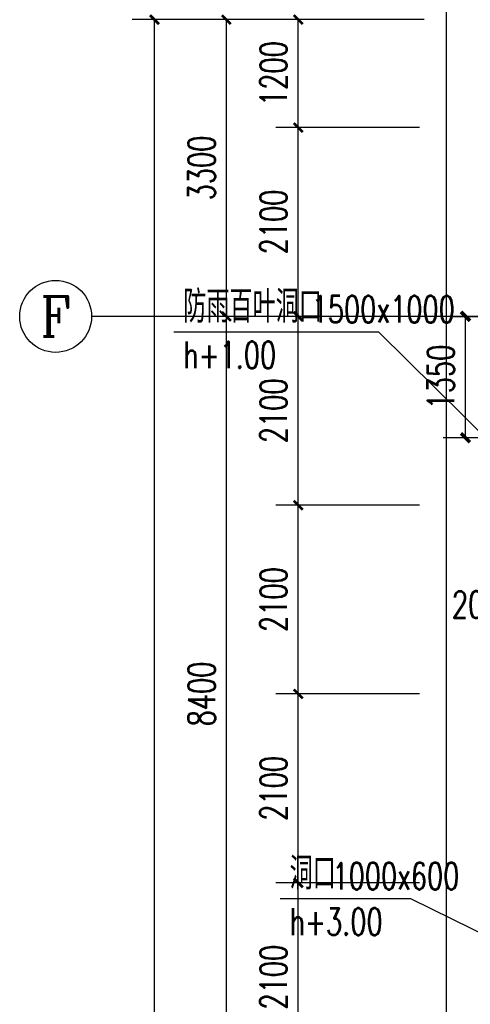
# Model space of a CAD drawing. Extents: x 797781 to 1255204, y 21234 to 1024248.
# Tile 232 of 256: x 890708 to 895723, y 287671 to 298622. Entities that reach past the tile are written whole.
import ezdxf
from ezdxf.enums import TextEntityAlignment as Align

# ---------------------------------------------------------------- set-up
doc = ezdxf.new("R2010")
doc.units = 0
doc.header["$LTSCALE"] = 1000
doc.header["$MEASUREMENT"] = 0
doc.linetypes.add('230303生产综合楼-平面图_t8$0$DOTE', pattern=[2.42, 2, -0.2, 0.02, -0.2])
for name, color, linetype in [('230303生产综合楼-平面图_t8$0$AXIS', 3, 'Continuous'), ('230303生产综合楼-平面图_t8$0$AXIS_TEXT', 7, 'Continuous'), ('230303生产综合楼-平面图_t8$0$DOTE', 1, '230303生产综合楼-平面图_t8$0$DOTE'), ('230303生产综合楼-平面图_t8$0$PUB_DIM', 3, 'Continuous'), ('230303生产综合楼-平面图_t8$0$看线', 115, 'Continuous'), ('AXIS_TEXT', 7, 'Continuous'), ('DIM_LEAD', 3, 'Continuous'), ('PUB_DIM', 3, 'Continuous'), ('PUB_TEXT', 7, 'Continuous')]:
    doc.layers.add(name, color=color, linetype=linetype)
doc.styles.add('230303生产综合楼-平面图_t8$0$_TCH_AXIS', font='COMPLEX', dxfattribs={"bigfont": 'GBCBIG'})
doc.styles.add('230303生产综合楼-平面图_T8$0$_TCH_DIM_T3', font='SIMPLEX', dxfattribs={"width": 0.705882, "bigfont": 'GBCBIG'})
doc.styles.add('_TCH_DIM', font='SIMPLEX', dxfattribs={"bigfont": 'GBCBIG'})
doc.styles.add('_TCH_DIM_T3', font='SIMPLEX', dxfattribs={"width": 0.705882, "bigfont": 'GBCBIG'})
doc.styles.add('COMPLEX', font='COMPLEX')
doc.dimstyles.new('230303生产综合楼-平面图_T8$0$_TCH_ARCH&&100', dxfattribs={"dimtxt": 297.5, "dimasz": 100, "dimexe": 250, "dimexo": 300, "dimgap": 126.25, "dimtad": 1, "dimdec": 0, "dimzin": 0, "dimdsep": 46, "dimtxsty": '230303生产综合楼-平面图_T8$0$_TCH_DIM_T3', "dimblk": '230303生产综合楼-平面图_t8$0$_ArchTick', "dimcen": 0.09, "dimclrt": 7, "dimazin": 2, "dimtfac": 1, "dimtdec": 0, "dimtix": 1, "dimtmove": 2, "dimatfit": 3, "dimfxl": 1, "dimtolj": 1, "dimtzin": 0, "dimarcsym": 0})
doc.dimstyles.new('_TCH_ARCH&&100', dxfattribs={"dimtxt": 297.5, "dimasz": 100, "dimexe": 250, "dimexo": 300, "dimgap": 126.25, "dimtad": 1, "dimdec": 0, "dimzin": 0, "dimdsep": 46, "dimtxsty": '_TCH_DIM_T3', "dimblk": 'ARCHTICK', "dimcen": 0.09, "dimclrt": 7, "dimazin": 2, "dimtfac": 1, "dimtdec": 0, "dimtix": 1, "dimtmove": 2, "dimatfit": 3, "dimfxl": 1, "dimtolj": 1, "dimtzin": 0, "dimarcsym": 0})

# ---------------------------------------------------------------- blocks, each defined once
blk = doc.blocks.new('_ArchTick')
at = {"color": 0, "linetype": 'ByBlock', "const_width": 0.4}
blk.add_lwpolyline([(-0.5, -0.5), (0.5, 0.5)], dxfattribs=at)
blk = doc.blocks.new('*D6660')
at = {"layer": 'Defpoints', "color": 0, "transparency": 16777216}
for p in [(635021, 292264), (635709, 292264), (635709, 290914)]:
    blk.add_point(p, dxfattribs=at)
at = {"layer": 'PUB_DIM', "color": 0, "lineweight": -2, "transparency": 16777216}
for p, q in [((635409, 292264), (634771, 292264)), ((635021, 290914), (635021, 292264)), ((635409, 290914), (634771, 290914))]:
    blk.add_line(p, q, dxfattribs=at)
at = {"layer": 'PUB_DIM', "color": 0, "lineweight": -2, "transparency": 16777216, "xscale": 100, "yscale": 100, "zscale": 100}
for p, rotation in [((635021, 292264), 90), ((635021, 290914), 270)]:
    blk.add_blockref('_ArchTick', p, dxfattribs=dict(at, rotation=rotation))
at = {"layer": 'PUB_DIM', "color": 7, "transparency": 16777216, "insert": (634746, 291589), "char_height": 297.5, "attachment_point": 5, "rotation": 90, "style": '_TCH_DIM_T3'}
blk.add_mtext('\\A1;1350', dxfattribs=at)
blk = doc.blocks.new('230303生产综合楼-平面图_t8$0$_ArchTick')
at = {"color": 0, "linetype": 'ByBlock', "const_width": 0.3}
blk.add_lwpolyline([(-0.5, -0.5), (0.5, 0.5)], dxfattribs=at)
blk = doc.blocks.new('*D5120')
at = {"layer": '230303生产综合楼-平面图_t8$0$PUB_DIM', "color": 0, "lineweight": -2, "transparency": 16777216}
for p, q in [((896158, 292065), (896158, 292091)), ((896358, 292065), (896358, 292091)), ((896158, 291841), (896058, 291841)), ((896158, 291841), (896358, 291841)), ((896358, 291841), (896458, 291841))]:
    blk.add_line(p, q, dxfattribs=at)
at = {"layer": 'Defpoints', "color": 0, "transparency": 16777216}
for p in [(896158, 291765), (896358, 291841), (896358, 291765)]:
    blk.add_point(p, dxfattribs=at)
at = {"layer": '230303生产综合楼-平面图_t8$0$PUB_DIM', "color": 0, "lineweight": -2, "transparency": 16777216, "xscale": 100, "yscale": 100, "zscale": 100}
blk.add_blockref('230303生产综合楼-平面图_t8$0$_ArchTick', (896158, 291841), dxfattribs=at)
at = {"layer": '230303生产综合楼-平面图_t8$0$PUB_DIM', "color": 0, "lineweight": -2, "transparency": 16777216, "xscale": 100, "yscale": 100, "zscale": 100, "rotation": 180}
blk.add_blockref('230303生产综合楼-平面图_t8$0$_ArchTick', (896358, 291841), dxfattribs=at)
at = {"layer": '230303生产综合楼-平面图_t8$0$PUB_DIM', "color": 7, "transparency": 16777216, "insert": (895788, 292116), "char_height": 297.5, "attachment_point": 5, "style": '230303生产综合楼-平面图_T8$0$_TCH_DIM_T3'}
blk.add_mtext('\\A1;200', dxfattribs=at)
blk = doc.blocks.new('*D5936')
at = {"layer": '230303生产综合楼-平面图_t8$0$AXIS', "color": 0, "lineweight": -2, "transparency": 16777216}
for p, q in [((895158, 289022), (893558, 289022)), ((893808, 286922), (893808, 289022)), ((895158, 286922), (893558, 286922))]:
    blk.add_line(p, q, dxfattribs=at)
at = {"layer": 'Defpoints', "color": 0, "transparency": 16777216}
for p in [(893808, 289022), (895458, 289022), (895458, 286922)]:
    blk.add_point(p, dxfattribs=at)
at = {"layer": '230303生产综合楼-平面图_t8$0$AXIS', "color": 0, "lineweight": -2, "transparency": 16777216, "xscale": 100, "yscale": 100, "zscale": 100}
for p, rotation in [((893808, 289022), 90), ((893808, 286922), 270)]:
    blk.add_blockref('230303生产综合楼-平面图_t8$0$_ArchTick', p, dxfattribs=dict(at, rotation=rotation))
at = {"layer": '230303生产综合楼-平面图_t8$0$AXIS', "color": 7, "transparency": 16777216, "insert": (893533, 287972), "char_height": 297.5, "attachment_point": 5, "rotation": 90, "style": '230303生产综合楼-平面图_T8$0$_TCH_DIM_T3'}
blk.add_mtext('\\A1;2100', dxfattribs=at)
blk = doc.blocks.new('*D5937')
at = {"layer": '230303生产综合楼-平面图_t8$0$AXIS', "color": 0, "lineweight": -2, "transparency": 16777216}
for p, q in [((895158, 291122), (893558, 291122)), ((893808, 289022), (893808, 291122)), ((895158, 289022), (893558, 289022))]:
    blk.add_line(p, q, dxfattribs=at)
at = {"layer": 'Defpoints', "color": 0, "transparency": 16777216}
for p in [(893808, 291122), (895458, 291122), (895458, 289022)]:
    blk.add_point(p, dxfattribs=at)
at = {"layer": '230303生产综合楼-平面图_t8$0$AXIS', "color": 0, "lineweight": -2, "transparency": 16777216, "xscale": 100, "yscale": 100, "zscale": 100}
for p, rotation in [((893808, 291122), 90), ((893808, 289022), 270)]:
    blk.add_blockref('230303生产综合楼-平面图_t8$0$_ArchTick', p, dxfattribs=dict(at, rotation=rotation))
at = {"layer": '230303生产综合楼-平面图_t8$0$AXIS', "color": 7, "transparency": 16777216, "insert": (893533, 290072), "char_height": 297.5, "attachment_point": 5, "rotation": 90, "style": '230303生产综合楼-平面图_T8$0$_TCH_DIM_T3'}
blk.add_mtext('\\A1;2100', dxfattribs=at)
blk = doc.blocks.new('*D5938')
at = {"layer": '230303生产综合楼-平面图_t8$0$AXIS', "color": 0, "lineweight": -2, "transparency": 16777216}
for p, q in [((895158, 293222), (893558, 293222)), ((893808, 291122), (893808, 293222)), ((895158, 291122), (893558, 291122))]:
    blk.add_line(p, q, dxfattribs=at)
at = {"layer": 'Defpoints', "color": 0, "transparency": 16777216}
for p in [(893808, 293222), (895458, 293222), (895458, 291122)]:
    blk.add_point(p, dxfattribs=at)
at = {"layer": '230303生产综合楼-平面图_t8$0$AXIS', "color": 0, "lineweight": -2, "transparency": 16777216, "xscale": 100, "yscale": 100, "zscale": 100}
for p, rotation in [((893808, 293222), 90), ((893808, 291122), 270)]:
    blk.add_blockref('230303生产综合楼-平面图_t8$0$_ArchTick', p, dxfattribs=dict(at, rotation=rotation))
at = {"layer": '230303生产综合楼-平面图_t8$0$AXIS', "color": 7, "transparency": 16777216, "insert": (893533, 292172), "char_height": 297.5, "attachment_point": 5, "rotation": 90, "style": '230303生产综合楼-平面图_T8$0$_TCH_DIM_T3'}
blk.add_mtext('\\A1;2100', dxfattribs=at)
blk = doc.blocks.new('*D5939')
at = {"layer": '230303生产综合楼-平面图_t8$0$AXIS', "color": 0, "lineweight": -2, "transparency": 16777216}
for p, q in [((895158, 295322), (893558, 295322)), ((893808, 293222), (893808, 295322)), ((895158, 293222), (893558, 293222))]:
    blk.add_line(p, q, dxfattribs=at)
at = {"layer": 'Defpoints', "color": 0, "transparency": 16777216}
for p in [(893808, 295322), (895458, 295322), (895458, 293222)]:
    blk.add_point(p, dxfattribs=at)
at = {"layer": '230303生产综合楼-平面图_t8$0$AXIS', "color": 0, "lineweight": -2, "transparency": 16777216, "xscale": 100, "yscale": 100, "zscale": 100}
for p, rotation in [((893808, 295322), 90), ((893808, 293222), 270)]:
    blk.add_blockref('230303生产综合楼-平面图_t8$0$_ArchTick', p, dxfattribs=dict(at, rotation=rotation))
at = {"layer": '230303生产综合楼-平面图_t8$0$AXIS', "color": 7, "transparency": 16777216, "insert": (893533, 294272), "char_height": 297.5, "attachment_point": 5, "rotation": 90, "style": '230303生产综合楼-平面图_T8$0$_TCH_DIM_T3'}
blk.add_mtext('\\A1;2100', dxfattribs=at)
blk = doc.blocks.new('*D5940')
at = {"layer": '230303生产综合楼-平面图_t8$0$AXIS', "color": 0, "lineweight": -2, "transparency": 16777216}
for p, q in [((895158, 297422), (893558, 297422)), ((893808, 295322), (893808, 297422)), ((895158, 295322), (893558, 295322))]:
    blk.add_line(p, q, dxfattribs=at)
at = {"layer": 'Defpoints', "color": 0, "transparency": 16777216}
for p in [(893808, 297422), (895458, 297422), (895458, 295322)]:
    blk.add_point(p, dxfattribs=at)
at = {"layer": '230303生产综合楼-平面图_t8$0$AXIS', "color": 0, "lineweight": -2, "transparency": 16777216, "xscale": 100, "yscale": 100, "zscale": 100}
for p, rotation in [((893808, 297422), 90), ((893808, 295322), 270)]:
    blk.add_blockref('230303生产综合楼-平面图_t8$0$_ArchTick', p, dxfattribs=dict(at, rotation=rotation))
at = {"layer": '230303生产综合楼-平面图_t8$0$AXIS', "color": 7, "transparency": 16777216, "insert": (893533, 296372), "char_height": 297.5, "attachment_point": 5, "rotation": 90, "style": '230303生产综合楼-平面图_T8$0$_TCH_DIM_T3'}
blk.add_mtext('\\A1;2100', dxfattribs=at)
blk = doc.blocks.new('*D5941')
at = {"layer": '230303生产综合楼-平面图_t8$0$AXIS', "color": 0, "lineweight": -2, "transparency": 16777216}
for p, q in [((895158, 298622), (893558, 298622)), ((893808, 297422), (893808, 298622)), ((895158, 297422), (893558, 297422))]:
    blk.add_line(p, q, dxfattribs=at)
at = {"layer": 'Defpoints', "color": 0, "transparency": 16777216}
for p in [(893808, 298622), (895458, 298622), (895458, 297422)]:
    blk.add_point(p, dxfattribs=at)
at = {"layer": '230303生产综合楼-平面图_t8$0$AXIS', "color": 0, "lineweight": -2, "transparency": 16777216, "xscale": 100, "yscale": 100, "zscale": 100}
for p, rotation in [((893808, 298622), 90), ((893808, 297422), 270)]:
    blk.add_blockref('230303生产综合楼-平面图_t8$0$_ArchTick', p, dxfattribs=dict(at, rotation=rotation))
at = {"layer": '230303生产综合楼-平面图_t8$0$AXIS', "color": 7, "transparency": 16777216, "insert": (893533, 298022), "char_height": 297.5, "attachment_point": 5, "rotation": 90, "style": '230303生产综合楼-平面图_T8$0$_TCH_DIM_T3'}
blk.add_mtext('\\A1;1200', dxfattribs=at)
blk = doc.blocks.new('*D6210')
at = {"layer": '230303生产综合楼-平面图_t8$0$AXIS', "color": 0, "lineweight": -2, "transparency": 16777216}
for p, q in [((895208, 295322), (892758, 295322)), ((893008, 286922), (893008, 295322)), ((895208, 286922), (892758, 286922))]:
    blk.add_line(p, q, dxfattribs=at)
at = {"layer": 'Defpoints', "color": 0, "transparency": 16777216}
for p in [(893008, 295322), (895508, 295322), (895508, 286922)]:
    blk.add_point(p, dxfattribs=at)
at = {"layer": '230303生产综合楼-平面图_t8$0$AXIS', "color": 0, "lineweight": -2, "transparency": 16777216, "xscale": 100, "yscale": 100, "zscale": 100}
for p, rotation in [((893008, 295322), 90), ((893008, 286922), 270)]:
    blk.add_blockref('230303生产综合楼-平面图_t8$0$_ArchTick', p, dxfattribs=dict(at, rotation=rotation))
at = {"layer": '230303生产综合楼-平面图_t8$0$AXIS', "color": 7, "transparency": 16777216, "insert": (892733, 291122), "char_height": 297.5, "attachment_point": 5, "rotation": 90, "style": '230303生产综合楼-平面图_T8$0$_TCH_DIM_T3'}
blk.add_mtext('\\A1;8400', dxfattribs=at)
blk = doc.blocks.new('*D6211')
at = {"layer": '230303生产综合楼-平面图_t8$0$AXIS', "color": 0, "lineweight": -2, "transparency": 16777216}
for p, q in [((895208, 298622), (892758, 298622)), ((893008, 295322), (893008, 298622)), ((895208, 295322), (892758, 295322))]:
    blk.add_line(p, q, dxfattribs=at)
at = {"layer": 'Defpoints', "color": 0, "transparency": 16777216}
for p in [(893008, 298622), (895508, 298622), (895508, 295322)]:
    blk.add_point(p, dxfattribs=at)
at = {"layer": '230303生产综合楼-平面图_t8$0$AXIS', "color": 0, "lineweight": -2, "transparency": 16777216, "xscale": 100, "yscale": 100, "zscale": 100}
for p, rotation in [((893008, 298622), 90), ((893008, 295322), 270)]:
    blk.add_blockref('230303生产综合楼-平面图_t8$0$_ArchTick', p, dxfattribs=dict(at, rotation=rotation))
at = {"layer": '230303生产综合楼-平面图_t8$0$AXIS', "color": 7, "transparency": 16777216, "insert": (892733, 296972), "char_height": 297.5, "attachment_point": 5, "rotation": 90, "style": '230303生产综合楼-平面图_T8$0$_TCH_DIM_T3'}
blk.add_mtext('\\A1;3300', dxfattribs=at)
blk = doc.blocks.new('*D6212')
at = {"layer": '230303生产综合楼-平面图_t8$0$AXIS', "color": 0, "lineweight": -2, "transparency": 16777216}
for p, q in [((895208, 298622), (891958, 298622)), ((892208, 271572), (892208, 298622)), ((895208, 271572), (891958, 271572))]:
    blk.add_line(p, q, dxfattribs=at)
at = {"layer": 'Defpoints', "color": 0, "transparency": 16777216}
for p in [(892208, 298622), (895508, 298622), (895508, 271572)]:
    blk.add_point(p, dxfattribs=at)
at = {"layer": '230303生产综合楼-平面图_t8$0$AXIS', "color": 0, "lineweight": -2, "transparency": 16777216, "xscale": 100, "yscale": 100, "zscale": 100}
for p, rotation in [((892208, 298622), 90), ((892208, 271572), 270)]:
    blk.add_blockref('230303生产综合楼-平面图_t8$0$_ArchTick', p, dxfattribs=dict(at, rotation=rotation))
at = {"layer": '230303生产综合楼-平面图_t8$0$AXIS', "color": 7, "transparency": 16777216, "insert": (891933, 285097), "char_height": 297.5, "attachment_point": 5, "rotation": 90, "style": '230303生产综合楼-平面图_T8$0$_TCH_DIM_T3'}
blk.add_mtext('\\A1;27050', dxfattribs=at)
blk = doc.blocks.new('_AXISO')
blk.add_circle((0, 0), 0.5)
at = {"layer": 'AXIS_TEXT', "style": 'COMPLEX', "width": 1.041667}
blk.add_attdef('A', text='', height=0.56, dxfattribs=at).set_placement((-0.25, -0.28), (0.25, -0.28), align=Align.FIT)
blk = doc.blocks.new('2FND22')
at = {"layer": 'DIM_LEAD'}
for p, q in [((634055.7, 292089.4), (631773.7, 292089.4)), ((635509.1, 290652), (634055.7, 292089.4)), ((635509.1, 290652), (634055.7, 292089.4)), ((634411.4, 285785.7), (632958, 285785.7)), ((636509.1, 284752), (634411.4, 285785.7)), ((636509.1, 284752), (634411.4, 285785.7))]:
    blk.add_line(p, q, dxfattribs=at)
at = {"layer": 'PUB_TEXT', "style": '_TCH_DIM'}
for s, p in [('防雨百叶洞口', (631878.7, 292194.4)), ('洞口', (633063, 285890.7))]:
    blk.add_text(s, height=357.45, dxfattribs=at).set_placement(p)
at = {"layer": 'PUB_TEXT', "style": '_TCH_DIM', "width": 0.705882}
for s, p in [('1500x1000', (633308.5, 292194.4)), ('h+1.00', (631878.7, 291686.9)), ('1000x600', (633539.6, 285890.7)), ('h+3.00', (633063, 285383.2))]:
    blk.add_text(s, height=297.5, dxfattribs=at).set_placement(p)
at = {"layer": 'PUB_DIM'}
dim = blk.add_aligned_dim(p1=(635709.1, 290913.9), p2=(635709.1, 292263.9), distance=688.2, dimstyle='_TCH_ARCH&&100', dxfattribs=at)
dim.commit()
dim.dimension.update_dxf_attribs({"geometry": '*D6660', "text_midpoint": (634746, 291588.9)})

msp = doc.modelspace()

# ---------------------------------------------------------------- linework, layer by layer
at = {"layer": '230303生产综合楼-平面图_t8$0$AXIS'}
msp.add_line((895508, 295321.6), (891508, 295321.6), dxfattribs=at)
msp.add_line((895508, 295321.6), (891508, 295321.6), dxfattribs=at)
at = {"layer": '230303生产综合楼-平面图_t8$0$DOTE'}
msp.add_line((895508, 295321.6), (989908, 295321.6), dxfattribs=at)
at = {"layer": '230303生产综合楼-平面图_t8$0$看线'}
msp.add_lwpolyline([(895458, 299021.6), (964094.7, 299021.6), (989958, 296301.8), (989958, 268521.6), (921321.3, 268521.6), (895458, 271241.3)], close=True, dxfattribs=at)

# ---------------------------------------------------------------- block references
msp.add_blockref('2FND22', (260648.9, 3057.7))
at = {"layer": '230303生产综合楼-平面图_t8$0$AXIS'}
ref = msp.add_blockref('_AXISO', (891108, 295321.6), dxfattribs=dict(at, xscale=800, yscale=800, zscale=800))
ref.add_attrib('A', 'F', dxfattribs={"layer": '230303生产综合楼-平面图_t8$0$AXIS_TEXT', "ltscale": 2, "height": 445.4, "style": '230303生产综合楼-平面图_t8$0$_TCH_AXIS'}).set_placement((890938.3, 295098.8), (891277.7, 295098.8), align=Align.FIT)
ref = msp.add_blockref('_AXISO', (891108, 295321.6), dxfattribs=dict(at, xscale=800, yscale=800, zscale=800))
ref.add_attrib('A', 'F', dxfattribs={"layer": '230303生产综合楼-平面图_t8$0$AXIS_TEXT', "ltscale": 2, "height": 445.4, "style": '230303生产综合楼-平面图_t8$0$_TCH_AXIS'}).set_placement((890938.3, 295098.8), (891277.7, 295098.8), align=Align.FIT)

# ---------------------------------------------------------------- dimensions: what is measured, and where the dimension line sits
for p1, p2, distance, picture, middle in [((895508, 271571.6), (895508, 298621.6), 3300, '*D6212', (891933, 285096.6)), ((895508, 295321.6), (895508, 298621.6), 2500, '*D6211', (892733, 296971.6)), ((895458, 297421.6), (895458, 298621.6), 1650, '*D5941', (893533, 298021.6)), ((895458, 295321.6), (895458, 297421.6), 1650, '*D5940', (893533, 296371.6)), ((895508, 286921.6), (895508, 295321.6), 2500, '*D6210', (892733, 291121.6)), ((895458, 293221.6), (895458, 295321.6), 1650, '*D5939', (893533, 294271.6)), ((895458, 291121.6), (895458, 293221.6), 1650, '*D5938', (893533, 292171.6)), ((895458, 289021.6), (895458, 291121.6), 1650, '*D5937', (893533, 290071.6)), ((895458, 286921.6), (895458, 289021.6), 1650, '*D5936', (893533, 287971.6))]:
    dim = msp.add_aligned_dim(p1=p1, p2=p2, distance=distance, dimstyle='230303生产综合楼-平面图_T8$0$_TCH_ARCH&&100', dxfattribs=at)
    dim.commit()
    dim.dimension.update_dxf_attribs({"geometry": picture, "text_midpoint": middle})
at = {"layer": '230303生产综合楼-平面图_t8$0$PUB_DIM'}
dim = msp.add_linear_dim(base=(896358, 291840.7), p1=(896158, 291765), p2=(896358, 291765), angle=0, dimstyle='230303生产综合楼-平面图_T8$0$_TCH_ARCH&&100', dxfattribs=at)
dim.commit()
dim.dimension.update_dxf_attribs({"geometry": '*D5120', "text_midpoint": (895788, 292115.7), "dimtype": 161})

doc.saveas('drawing.dxf')
